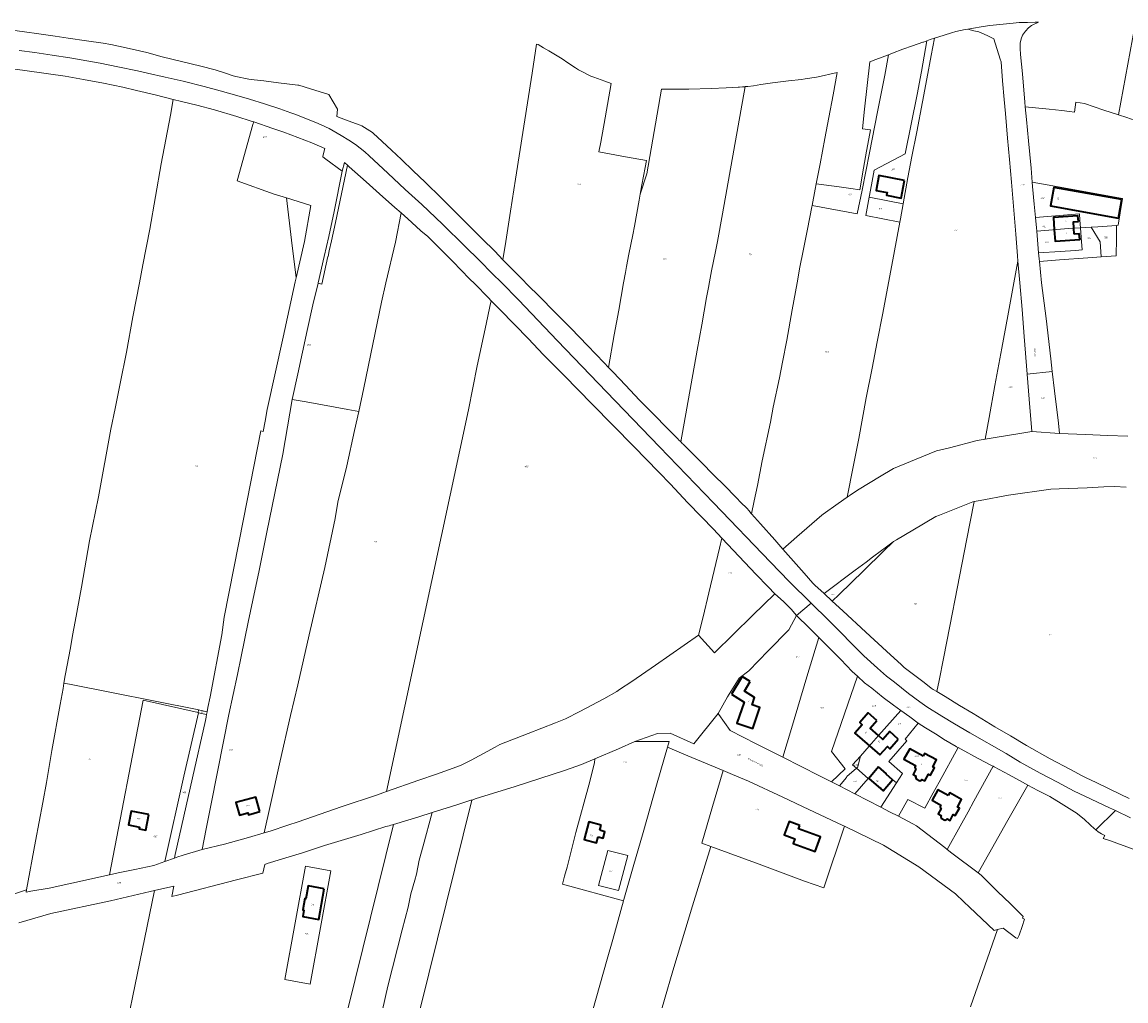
# Model space of a CAD drawing. Header units: metres. Extents: x 125062 to 132125, y 450617 to 454542.
# Tile 15 of 34: x 127190 to 127831, y 451583 to 452151. Entities that reach past the tile are written whole.
import ezdxf
from ezdxf.enums import TextEntityAlignment as Align

# ---------------------------------------------------------------- set-up
doc = ezdxf.new("R2010")
doc.units = ezdxf.units.M
doc.layers.get('Defpoints').update_dxf_attribs({"color": 151})
for name, color, linetype, lineweight in [('B-XX-KG-GRENS_PERCEEL-GV', 150, 'Continuous', 18), ('B-XX-KG-GRENS_PERCEEL-S', 150, 'Continuous', 25), ('B-XX-OG-BEBOUWING-G', 7, 'Continuous', 35), ('B-XX-OG-BEBOUWING_HUISNUMMER-T18', 7, 'Continuous', 18), ('B-XX-OG-BEBOUWING_STRAATNAAM-T18', 7, 'Continuous', 18)]:
    doc.layers.add(name, color=color, linetype=linetype, lineweight=lineweight)
doc.styles.add('NLCS-ISO', font='NLCS-ISO.ttf', dxfattribs={"height": 1.8})
doc.styles.add('NLCS-ISO-M-T18', font='NLCS-ISO.ttf', dxfattribs={"height": 1.8})

# ---------------------------------------------------------------- blocks, each defined once
blk = doc.blocks.new('SKG-PERCEELNUMMER-SO')
at = {"layer": 'Defpoints'}
blk.add_point((0, 0), dxfattribs=at)
at = {"style": 'NLCS-ISO', "oblique": 10, "flags": 1}
blk.add_attdef('GEMEENTECODE', text='', height=1.8, dxfattribs=at).set_placement((-0.5, 2.6), align=Align.MIDDLE_RIGHT)
at = {"style": 'NLCS-ISO', "oblique": 10}
blk.add_attdef('PERCEELNUMMER', text='', height=1.8, dxfattribs=at).set_placement((0, 0), align=Align.MIDDLE_CENTER)
at = {"style": 'NLCS-ISO', "oblique": 10, "flags": 1}
blk.add_attdef('SECTIE', text='', height=1.8, dxfattribs=at).set_placement((0.5, 2.5), align=Align.MIDDLE_LEFT)

msp = doc.modelspace()

# ---------------------------------------------------------------- linework, layer by layer
at = {"layer": 'B-XX-KG-GRENS_PERCEEL-GV'}
for points in [[(127669.029, 451875.46), (127670.788, 451876.705), (127673.737, 451878.74), (127676.022, 451880.19), (127687.682, 451887.259), (127695.854, 451892.124), (127709.034, 451897.502), (127720.896, 451902.366), (127728.364, 451904.207), (127744.5, 451908.465), (127749.051, 451909.195), (127751.323, 451921.743), (127754.779, 451940.252), (127758.765, 451961.966), (127762.225, 451980.713), (127765.765, 452000), (127768.073, 452012.531), (127767.783, 452015.62), (127766.83, 452028.235), (127765.633, 452042.158), (127764.306, 452058.342), (127763.171, 452071.551), (127761.981, 452084.045), (127760.841, 452098.325), (127760.089, 452106.358), (127759.204, 452117.187), (127758.377, 452128.314), (127757.774, 452129.858), (127754.088, 452141.567), (127752.477, 452142.333), (127750.149, 452143.632), (127745.318, 452145.632), (127742.459, 452146.214), (127739.001, 452147.277), (127737.455, 452147.024), (127732.044, 452145.807), (127729.547, 452145.2), (127721.523, 452142.602), (127719.62, 452141.975), (127717.645, 452131.989), (127715.15, 452118.465), (127712.655, 452105.001), (127709.404, 452087.723), (127706.615, 452073.246), (127704.293, 452061.032), (127701.52, 452045.912), (127699.943, 452037.024), (127699.611, 452035.266), (127694.892, 452010.273), (127692.977, 452000), (127689.656, 451982.436), (127686.408, 451965.768), (127683.48, 451950.464), (127680.103, 451933.203), (127675.731, 451909.65), (127672.426, 451893.162)], [(127776.384, 452058.412), (127775.755, 452066.492), (127774.25, 452082.496), (127773.12, 452094.812), (127772.385, 452102.241), (127772.119, 452104.927), (127770.673, 452121.229), (127769.607, 452132.474), (127769.471, 452136.045), (127769.338, 452139.08), (127769.92, 452141.702), (127770.744, 452143.849), (127772.4, 452146), (127774.236, 452147.973), (127776.015, 452149.291), (127780.035, 452151.371), (127778.089, 452151.265), (127773.679, 452151.148), (127771.473, 452151.076), (127768.733, 452151.059), (127765.272, 452150.637), (127761.397, 452150.401), (127757.638, 452149.984), (127751.732, 452149.362), (127747.852, 452148.828), (127741.202, 452147.637), (127739.001, 452147.277), (127742.459, 452146.214), (127745.318, 452145.632), (127750.149, 452143.632), (127752.477, 452142.333), (127754.088, 452141.567), (127757.774, 452129.858), (127758.377, 452128.314), (127759.204, 452117.187), (127760.089, 452106.358), (127760.841, 452098.325), (127761.981, 452084.045), (127763.171, 452071.551), (127764.306, 452058.342), (127765.633, 452042.158), (127766.83, 452028.235), (127767.783, 452015.62), (127768.073, 452012.531), (127769.252, 452000), (127770.498, 451984.446), (127771.788, 451968.715), (127773.487, 451946.995), (127787.995, 451948.406), (127787.109, 451955.909), (127784.455, 451979.159), (127781.825, 452000), (127780.565, 452012.369), (127780.41, 452013.895), (127780.112, 452017.288), (127779.007, 452029.869), (127778.837, 452031.804), (127778.278, 452037.945), (127777.58, 452045.608), (127776.579, 452055.9)], [(127858.261, 452131.941), (127860.859, 452145.38), (127855.492, 452146.633), (127854.182, 452146.746), (127846.023, 452147.719), (127838.697, 452148.577), (127835.958, 452148.942), (127826.532, 452097.457), (127831.21, 452095.922), (127835.562, 452094.396), (127840.983, 452093.528), (127850.942, 452091.874), (127852.672, 452101.322), (127853.28, 452104.736), (127856.557, 452123.126)], [(127719.62, 452141.975), (127717.125, 452141.153), (127715.272, 452140.497), (127712.035, 452122.617), (127709.539, 452109.272), (127706.109, 452092.172), (127702.679, 452074.953), (127684.748, 452065.404), (127683.182, 452056.884), (127681.847, 452049.675), (127692.511, 452047.643), (127701.52, 452045.912), (127704.293, 452061.032), (127706.615, 452073.246), (127709.404, 452087.723), (127712.655, 452105.001), (127715.15, 452118.465), (127717.645, 452131.989)], [(127488.798, 452138.63), (127486.146, 452121.779), (127476.559, 452060.067), (127473.671, 452041.66), (127470.838, 452024.028), (127469.192, 452013.383), (127470.597, 452011.936), (127475.376, 452007.183), (127481.687, 452000.686), (127482.405, 452000), (127491.52, 451990.915), (127498.253, 451984.14), (127508.728, 451973.377), (127518.207, 451963.522), (127527.921, 451953.485), (127530.444, 451950.849), (127533.839, 451969.693), (127536.455, 451984.11), (127539.201, 452000), (127540.291, 452005.961), (127540.888, 452009.45), (127542.312, 452016.694), (127544.574, 452027.915), (127545.545, 452032.843), (127548.227, 452048.048), (127548.851, 452051.522), (127549.794, 452056.778), (127551.711, 452066.927), (127552.478, 452071.08), (127540.306, 452073.168), (127524.936, 452076.012), (127525.98, 452081.731), (127528.472, 452095.85), (127532.128, 452115.683), (127528.371, 452117.099), (127521.991, 452119.39), (127520.321, 452120.037), (127514.713, 452122.808), (127512.983, 452123.574), (127511.37, 452124.816), (127506.952, 452127.652), (127503.607, 452129.958), (127499.727, 452132.261), (127495.847, 452134.683), (127492.862, 452136.454), (127489.58, 452138.284)], [(127699.611, 452035.266), (127679.869, 452038.995), (127681.847, 452049.675), (127683.182, 452056.884), (127684.748, 452065.404), (127702.679, 452074.953), (127706.109, 452092.172), (127709.539, 452109.272), (127712.035, 452122.617), (127715.272, 452140.497), (127713.203, 452139.765), (127712.811, 452139.644), (127706.937, 452137.621), (127701.366, 452135.625), (127695.318, 452133.252), (127693.066, 452132.391), (127690.795, 452120.551), (127686.611, 452099.281), (127681.903, 452075.39), (127677.601, 452053.822), (127674.869, 452039.94), (127648.686, 452044.886), (127648.54, 452044.1), (127646.042, 452031.112), (127643.542, 452018.6), (127641.564, 452009.007), (127639.983, 452000), (127637.081, 451984.189), (127633.998, 451966.686), (127631.467, 451953.814), (127629.713, 451944.798), (127626.101, 451927.719), (127624.411, 451919), (127619.699, 451896.524), (127616.907, 451882.288), (127615.097, 451873.451), (127613.445, 451865.779), (127618.685, 451860.004), (127626.922, 451850.645), (127631.656, 451845.321), (127639.747, 451852.518), (127648.497, 451859.992), (127654.353, 451865.073), (127655.018, 451865.717), (127663.804, 451871.762), (127669.029, 451875.46), (127672.426, 451893.162), (127675.731, 451909.65), (127680.103, 451933.203), (127683.48, 451950.464), (127686.408, 451965.768), (127689.656, 451982.436), (127692.977, 452000), (127694.892, 452010.273)], [(127693.066, 452132.391), (127685.693, 452129.575), (127682.095, 452128.221), (127679.104, 452100.734), (127677.848, 452089.359), (127682.554, 452088.726), (127681.604, 452083.593), (127680.301, 452076.457), (127678.478, 452066.599), (127676.314, 452054.007), (127671.061, 452054.731), (127664.319, 452055.604), (127651.078, 452057.413), (127650.455, 452054.407), (127648.686, 452044.886), (127674.869, 452039.94), (127677.601, 452053.822), (127681.903, 452075.39), (127686.611, 452099.281), (127690.795, 452120.551)], [(127572.869, 451907.168), (127573.301, 451906.736), (127573.73, 451906.306), (127583.636, 451896.4), (127592.241, 451887.69), (127597.279, 451882.788), (127604.877, 451874.937), (127607.181, 451872.657), (127610.919, 451868.837), (127611.987, 451867.702), (127613.194, 451866.056), (127613.445, 451865.779), (127615.097, 451873.451), (127616.907, 451882.288), (127619.699, 451896.524), (127624.411, 451919), (127626.101, 451927.719), (127629.713, 451944.798), (127631.467, 451953.814), (127633.998, 451966.686), (127637.081, 451984.189), (127639.983, 452000), (127641.564, 452009.007), (127643.542, 452018.6), (127646.042, 452031.112), (127648.54, 452044.1), (127648.686, 452044.886), (127650.455, 452054.407), (127651.078, 452057.413), (127651.27, 452058.339), (127653.302, 452069.004), (127656.089, 452083.779), (127658.352, 452096.052), (127660.909, 452109.159), (127663.202, 452122.024), (127658.887, 452121.173), (127655.677, 452120.384), (127651.217, 452119.411), (127644.615, 452118.367), (127642.474, 452118.059), (127634.859, 452117.19), (127625.638, 452116.015), (127618.976, 452115.031), (127614.574, 452114.415), (127611.386, 452114.027), (127611.005, 452113.981), (127610.868, 452113.967), (127610.35, 452113.916), (127609.871, 452113.868), (127596.568, 452040.014), (127593.733, 452023.947), (127592.586, 452018.122), (127590.321, 452006.889), (127589.082, 452000.589), (127588.523, 451997.322), (127587.437, 451991.381), (127584.714, 451975.615), (127582.029, 451960.817), (127572.439, 451907.598)], [(127609.871, 452113.868), (127609.315, 452113.813), (127608.281, 452113.71), (127606.602, 452113.543), (127605.706, 452113.505), (127598.747, 452113.208), (127590.118, 452112.81), (127577.144, 452112.332), (127570.12, 452112.358), (127564.584, 452112.45), (127561.259, 452112.434), (127552.805, 452063.221), (127548.851, 452051.522), (127548.227, 452048.048), (127545.545, 452032.843), (127544.574, 452027.915), (127542.312, 452016.694), (127540.888, 452009.45), (127540.291, 452005.961), (127539.201, 452000), (127536.455, 451984.11), (127533.839, 451969.693), (127530.444, 451950.849), (127533.128, 451948.045), (127540.442, 451940.487), (127548.573, 451931.904), (127552.436, 451927.973), (127569.002, 451911.074), (127570.873, 451909.165), (127571.148, 451908.889), (127572.009, 451908.028), (127572.439, 451907.598), (127582.029, 451960.817), (127584.714, 451975.615), (127587.437, 451991.381), (127588.523, 451997.322), (127589.082, 452000.589), (127590.321, 452006.889), (127592.586, 452018.122), (127593.733, 452023.947), (127596.568, 452040.014)], [(127292.643, 451751.931), (127297.551, 451750.952), (127298.002, 451753.316), (127299.365, 451759.493), (127306.095, 451795.606), (127307.471, 451805.761), (127318.742, 451862.72), (127328.785, 451913.926), (127330.006, 451913.724), (127331.237, 451919.578), (127332.391, 451926.484), (127341.651, 451968.348), (127348.595, 452000.553), (127349.146, 452002.941), (127346.533, 452024.64), (127343.589, 452049.307), (127336.407, 452051.517), (127314.902, 452059.168), (127324.171, 452091.88), (127324.587, 452093.35), (127323.16, 452093.831), (127314.733, 452096.511), (127301.916, 452100.433), (127291.564, 452103.131), (127282.606, 452105.291), (127277.816, 452106.437), (127276.227, 452097.375), (127270.976, 452069.071), (127264.282, 452031.078), (127260.33, 452010.438), (127258.353, 451999.955), (127254.495, 451980.181), (127250.678, 451959.65), (127247.032, 451941.598), (127244.121, 451927.03), (127241.758, 451914.921), (127234.426, 451875.788), (127229.215, 451850.238), (127224.745, 451823.245), (127220.896, 451803.264), (127219.513, 451795.118), (127218.218, 451788.049), (127215.151, 451771.879), (127214.442, 451767.537), (127217.652, 451766.896), (127291.685, 451752.123)], [(127297.551, 451750.952), (127297.233, 451749.283), (127296.934, 451747.712), (127296.558, 451745.74), (127288.99, 451712.498), (127279.047, 451668.029), (127278.589, 451665.98), (127280.643, 451666.722), (127283.034, 451667.524), (127283.657, 451667.682), (127294.746, 451670.908), (127296.935, 451682.916), (127299.492, 451695.578), (127303.849, 451717.04), (127310.134, 451749.332), (127315.096, 451772.628), (127317.353, 451783.01), (127321.404, 451802.893), (127325.362, 451822.05), (127327.6, 451831.957), (127332.212, 451855.224), (127341.475, 451900.507), (127344.295, 451916.399), (127346.817, 451932.163), (127350.147, 451947.21), (127355.639, 451972.213), (127358.971, 451987.11), (127362.013, 451999.719), (127362.092, 452000.048), (127365.542, 452015.343), (127368.154, 452026.87), (127371.221, 452041.418), (127375.923, 452064.777), (127366.463, 452071.843), (127364.726, 452073.184), (127364.8, 452073.474), (127365.947, 452077.974), (127358.377, 452081.321), (127342.006, 452087.502), (127335.674, 452089.612), (127324.587, 452093.35), (127324.171, 452091.88), (127314.902, 452059.168), (127336.407, 452051.517), (127343.589, 452049.307), (127357.761, 452044.946), (127353.993, 452023.958), (127349.146, 452002.941), (127348.595, 452000.553), (127341.651, 451968.348), (127332.391, 451926.484), (127331.237, 451919.578), (127330.006, 451913.724), (127328.785, 451913.926), (127318.742, 451862.72), (127307.471, 451805.761), (127306.095, 451795.606), (127299.365, 451759.493), (127298.002, 451753.316)], [(127372.007, 452034.9), (127369.743, 452024.43), (127368.472, 452018.547), (127367.739, 452015.153), (127367.569, 452015.156), (127364.198, 451999.209), (127362.013, 451999.719), (127358.971, 451987.11), (127355.639, 451972.213), (127350.147, 451947.21), (127346.817, 451932.163), (127354.957, 451930.879), (127379.134, 451926.322), (127385.547, 451925.269), (127388.467, 451938.91), (127393.63, 451964.335), (127398.779, 451988.734), (127401.206, 452000.003), (127406.861, 452023.578), (127410.253, 452040.649), (127406.506, 452043.735), (127397.504, 452051.621), (127389.793, 452058.52), (127380.049, 452067.239), (127379.04, 452068.202)], [(127825.377, 452033.335), (127826.328, 452033.518), (127828.815, 452048.828), (127808.44, 452052.6), (127786.278, 452056.601), (127776.384, 452058.412), (127776.579, 452055.9), (127777.58, 452045.608), (127778.278, 452037.945), (127794.575, 452039.2), (127803.738, 452040.018), (127804.031, 452036.307), (127804.353, 452031.837), (127810.647, 452032.222), (127814.369, 452032.449)], [(127701.52, 452045.912), (127692.511, 452047.643), (127681.847, 452049.675), (127679.869, 452038.995), (127699.611, 452035.266), (127699.943, 452037.024)], [(127462.464, 451989.577), (127460.811, 451991.262), (127452.943, 451999.288), (127449.871, 452002.243), (127440.239, 452012.261), (127433.872, 452018.472), (127425.599, 452026.776), (127421.655, 452030.164), (127418.878, 452032.744), (127414.12, 452037.162), (127410.253, 452040.649), (127406.861, 452023.578), (127401.206, 452000.003), (127398.779, 451988.734), (127393.63, 451964.335), (127388.467, 451938.91), (127385.547, 451925.269), (127383.047, 451914.133), (127378.578, 451893.72), (127373.467, 451872.599), (127371.874, 451863.1), (127365.847, 451834.589), (127356.837, 451795.637), (127350.215, 451766.594), (127345.993, 451748.71), (127339.964, 451722.45), (127334.402, 451697.021), (127330.688, 451680.518), (127334.053, 451681.482), (127344.337, 451684.967), (127350.316, 451686.993), (127375.393, 451695.706), (127396.364, 451702.746), (127399.513, 451703.856), (127401.725, 451704.636), (127449.157, 451926.229), (127454.326, 451951.684), (127459.429, 451975.869), (127461.656, 451986.207)], [(127779.007, 452029.869), (127797.469, 452031.417), (127804.353, 452031.837), (127804.031, 452036.307), (127803.738, 452040.018), (127794.575, 452039.2), (127778.278, 452037.945), (127778.837, 452031.804)], [(127779.007, 452029.869), (127780.112, 452017.288), (127792.651, 452018.239), (127801.472, 452018.822), (127805.363, 452019.034), (127804.761, 452026.19), (127804.353, 452031.837), (127797.469, 452031.417)], [(127816.367, 452015.045), (127815.756, 452023.715), (127810.647, 452032.222), (127804.353, 452031.837), (127804.761, 452026.19), (127805.363, 452019.034), (127801.472, 452018.822), (127792.651, 452018.239), (127780.112, 452017.288), (127780.41, 452013.895), (127780.565, 452012.369), (127792.139, 452013.296), (127808.562, 452014.446)], [(127816.367, 452015.045), (127825.104, 452015.715), (127825.234, 452025.775), (127825.377, 452033.335), (127814.369, 452032.449), (127810.647, 452032.222), (127815.756, 452023.715)], [(127776.123, 451913.601), (127774.587, 451932.49), (127773.487, 451946.995), (127771.788, 451968.715), (127770.498, 451984.446), (127769.252, 452000), (127768.073, 452012.531), (127765.765, 452000), (127762.225, 451980.713), (127758.765, 451961.966), (127754.779, 451940.252), (127751.323, 451921.743), (127749.051, 451909.195), (127755.956, 451910.301), (127768.128, 451912.304)], [(127582.773, 451795.401), (127585.352, 451806.062), (127588.62, 451819.933), (127594.927, 451845.921), (127596.312, 451851.69), (127591.378, 451856.838), (127584.471, 451864.065), (127576.277, 451872.378), (127566.506, 451882.975), (127559.676, 451890.078), (127545.283, 451904.851), (127521.003, 451929.569), (127504.714, 451946.222), (127492.601, 451958.318), (127483.973, 451967.477), (127467.657, 451984.28), (127462.464, 451989.577), (127461.656, 451986.207), (127459.429, 451975.869), (127454.326, 451951.684), (127449.157, 451926.229), (127401.725, 451704.636), (127420.469, 451711.247), (127430.655, 451714.714), (127440.267, 451718.099), (127445.023, 451719.854), (127450.789, 451722.871), (127464.704, 451730.382), (127467.412, 451731.913), (127483.815, 451738.327), (127499.647, 451744.434), (127505.495, 451746.751), (127513.897, 451751.098), (127527.789, 451758.434), (127535.242, 451762.671), (127536.953, 451763.841), (127544.076, 451768.524), (127557.794, 451778.034)], [(127773.487, 451946.995), (127774.587, 451932.49), (127776.123, 451913.601), (127792.288, 451912.384), (127791.613, 451918.406), (127789.304, 451937.307), (127787.995, 451948.406)], [(127294.746, 451670.908), (127307.611, 451674.055), (127321.518, 451677.864), (127330.688, 451680.518), (127334.402, 451697.021), (127339.964, 451722.45), (127345.993, 451748.71), (127350.215, 451766.594), (127356.837, 451795.637), (127365.847, 451834.589), (127371.874, 451863.1), (127373.467, 451872.599), (127378.578, 451893.72), (127383.047, 451914.133), (127385.547, 451925.269), (127379.134, 451926.322), (127354.957, 451930.879), (127346.817, 451932.163), (127344.295, 451916.399), (127341.475, 451900.507), (127332.212, 451855.224), (127327.6, 451831.957), (127325.362, 451822.05), (127321.404, 451802.893), (127317.353, 451783.01), (127315.096, 451772.628), (127310.134, 451749.332), (127303.849, 451717.04), (127299.492, 451695.578), (127296.935, 451682.916)], [(127660.367, 451815.182), (127666.535, 451809.533), (127679.839, 451797.057), (127691.857, 451786.03), (127700.477, 451778.213), (127702.118, 451776.698), (127713.638, 451767.941), (127717.749, 451764.601), (127718.926, 451763.808), (127720.948, 451762.615), (127722.285, 451769.109), (127724.814, 451781.802), (127728.513, 451800.605), (127732.994, 451823.501), (127738.252, 451850.252), (127742.773, 451872.94), (127741.953, 451872.804), (127722.606, 451865.087), (127720.452, 451864.348), (127707.112, 451856.414), (127697.558, 451850.799), (127695.829, 451849.704), (127690.113, 451844.116), (127678.49, 451832.752), (127664.329, 451819.023)], [(127627.079, 451819.315), (127623.157, 451823.498), (127615.923, 451830.847), (127602.943, 451844.485), (127596.312, 451851.69), (127594.927, 451845.921), (127588.62, 451819.933), (127585.352, 451806.062), (127582.773, 451795.401), (127592.09, 451785.049), (127614.144, 451806.886)], [(127660.367, 451815.182), (127664.329, 451819.023), (127678.49, 451832.752), (127690.113, 451844.116), (127695.829, 451849.704), (127695.634, 451849.581), (127691.019, 451846.029), (127689.004, 451844.587), (127683.729, 451840.684), (127679.937, 451837.683), (127673.589, 451833.183), (127655.676, 451819.477)], [(127824.62, 451693.514), (127821.182, 451695.133), (127806.956, 451701.802), (127800.796, 451704.884), (127791.014, 451709.926), (127780.953, 451715.24), (127769.33, 451721.688), (127761.174, 451726.648), (127740.161, 451738.718), (127731.228, 451743.869), (127723.952, 451748.29), (127715.164, 451753.844), (127711.206, 451756.725), (127704.551, 451761.577), (127696.377, 451768.113), (127691.912, 451771.589), (127686.584, 451776.281), (127678.753, 451783.396), (127658.092, 451804.097), (127648.005, 451814.038), (127639.672, 451806.723), (127646.852, 451799.699), (127652.565, 451794.11), (127659.09, 451787.479), (127665.311, 451781.22), (127671.989, 451774.365), (127674.896, 451771.596), (127679.014, 451767.765), (127683.351, 451764.512), (127689.961, 451759.207), (127695.912, 451754.696), (127700.072, 451751.691), (127705.315, 451747.923), (127710.156, 451744.275), (127714.412, 451741.571), (127721.158, 451737.469), (127724.836, 451735.059), (127732.31, 451730.69), (127732.446, 451730.617), (127733.341, 451730.139), (127735.153, 451729.171), (127745.064, 451723.829), (127752.733, 451719.767), (127753.626, 451719.294), (127754.269, 451718.954), (127762.998, 451714.224), (127770.77, 451710.084), (127773.815, 451708.292), (127779.551, 451705.179), (127786.566, 451701.631), (127793.088, 451697.552), (127800.942, 451692.787), (127801.974, 451692.173), (127806.464, 451688.621), (127810.13, 451684.96), (127812.402, 451683.109), (127813.311, 451682.269)], [(127594.088, 451749.899), (127594.478, 451749.358), (127601.149, 451740.097), (127616.212, 451732.361), (127631.752, 451724.456), (127636.689, 451741.147), (127645.6, 451771.092), (127652.565, 451794.11), (127646.852, 451799.699), (127639.672, 451806.723), (127635.114, 451798.542), (127623.128, 451786.224), (127611.858, 451774.69), (127606.307, 451770.349), (127599.505, 451759.516)], [(127652.565, 451794.11), (127645.6, 451771.092), (127636.689, 451741.147), (127631.752, 451724.456), (127652.875, 451713.711), (127659.99, 451710.189), (127667.78, 451717.706), (127659.84, 451727.799), (127674.896, 451771.596), (127671.989, 451774.365), (127665.311, 451781.22), (127659.09, 451787.479)], [(127674.896, 451771.596), (127659.84, 451727.799), (127667.78, 451717.706), (127659.99, 451710.189), (127664.457, 451707.884), (127668.52, 451712.796), (127668.847, 451713.229), (127674.323, 451718.112), (127672.154, 451720.007), (127676.749, 451725.178), (127681.831, 451730.898), (127687.186, 451737.087), (127700.072, 451751.691), (127695.912, 451754.696), (127689.961, 451759.207), (127683.351, 451764.512), (127679.014, 451767.765)], [(127260.515, 451757.578), (127292.326, 451750.392), (127292.643, 451751.931), (127291.685, 451752.123), (127217.652, 451766.896), (127214.442, 451767.537), (127213.935, 451764.436), (127212.289, 451755.211), (127207.517, 451728.44), (127204.276, 451709.892), (127202.233, 451698.261), (127198.038, 451675.749), (127192.783, 451647.422), (127192.523, 451646.118), (127195.316, 451646.725), (127205.796, 451648.494), (127217.244, 451650.949), (127240.829, 451656.2)], [(127260.515, 451757.578), (127240.829, 451656.2), (127245.997, 451657.351), (127255.626, 451659.286), (127266.699, 451661.687), (127273.014, 451663.967), (127284.073, 451713.423), (127292.481, 451750.357), (127292.326, 451750.392)], [(127292.481, 451750.357), (127284.073, 451713.423), (127273.014, 451663.967), (127278.589, 451665.98), (127279.047, 451668.029), (127288.99, 451712.498), (127296.558, 451745.74), (127296.934, 451747.712), (127297.233, 451749.283)], [(127297.233, 451749.283), (127297.551, 451750.952), (127292.643, 451751.931), (127292.326, 451750.392), (127292.481, 451750.357)], [(127771.971, 451630.446), (127770.764, 451631.033), (127771.054, 451631.936), (127770.143, 451632.902), (127763.493, 451639.531), (127756.366, 451646.331), (127746.731, 451655.979), (127745.04, 451657.36), (127729.785, 451668.871), (127727.12, 451670.932), (127725.743, 451671.996), (127709.28, 451684.726), (127707.147, 451685.841), (127698.742, 451690.236), (127693.564, 451692.868), (127688.483, 451695.45), (127673.419, 451703.26), (127664.457, 451707.884), (127659.99, 451710.189), (127652.875, 451713.711), (127631.752, 451724.456), (127616.212, 451732.361), (127601.149, 451740.097), (127594.478, 451749.358), (127594.088, 451749.899), (127579.98, 451732.283), (127566.251, 451738.427), (127559.017, 451738.241), (127545.844, 451733.721), (127565.746, 451733.595), (127564.732, 451730.431), (127574.204, 451726.335), (127596.964, 451716.735), (127602.363, 451714.544), (127611.709, 451710.547), (127631.665, 451701.24), (127646.796, 451694.105), (127666.174, 451685.067), (127667.532, 451684.382), (127690.082, 451673.428), (127710.675, 451660.801), (127731.778, 451645.153), (127736.73, 451640.556), (127739.966, 451637.366), (127754.219, 451623.917), (127756.295, 451624.466), (127759.553, 451625.328), (127766.884, 451619.585), (127767.899, 451619.228), (127768.792, 451621.086), (127770.482, 451626.275)], [(127697.573, 451709.561), (127701.136, 451715.079), (127693.108, 451721.969), (127703.547, 451733.994), (127702.561, 451734.984), (127710.156, 451744.275), (127705.315, 451747.923), (127700.072, 451751.691), (127687.186, 451737.087), (127681.831, 451730.898), (127676.749, 451725.178), (127674.936, 451718.347), (127674.688, 451718.319), (127674.431, 451718.209), (127674.323, 451718.112), (127681.118, 451712.178), (127687.117, 451718.949), (127691.839, 451714.825), (127691.717, 451714.548)], [(127710.156, 451744.275), (127702.561, 451734.984), (127703.547, 451733.994), (127693.108, 451721.969), (127701.136, 451715.079), (127697.573, 451709.561), (127688.483, 451695.45), (127693.564, 451692.868), (127698.742, 451690.236), (127704.26, 451699.93), (127713.998, 451694.89), (127718.956, 451703.924), (127722.289, 451709.998), (127733.341, 451730.139), (127732.446, 451730.617), (127732.31, 451730.69), (127724.836, 451735.059), (127721.158, 451737.469), (127714.412, 451741.571)], [(127505.035, 451655.356), (127503.798, 451650.718), (127539.188, 451641.142), (127539.408, 451641.939), (127544.819, 451660.787), (127550.592, 451680.865), (127558.743, 451709.55), (127564.732, 451730.431), (127565.746, 451733.595), (127545.844, 451733.721), (127536.293, 451729.361), (127522.584, 451723.503), (127522.435, 451721.175), (127518.981, 451708.303), (127511.566, 451680.877), (127506.469, 451660.731)], [(127674.431, 451718.209), (127674.688, 451718.319), (127674.936, 451718.347), (127676.749, 451725.178), (127672.154, 451720.007), (127674.323, 451718.112)], [(127698.742, 451690.236), (127707.147, 451685.841), (127709.28, 451684.726), (127725.743, 451671.996), (127727.12, 451670.932), (127734.571, 451684.547), (127739.12, 451692.859), (127742.453, 451698.933), (127753.626, 451719.294), (127752.733, 451719.767), (127745.064, 451723.829), (127735.153, 451729.171), (127733.341, 451730.139), (127722.289, 451709.998), (127718.956, 451703.924), (127713.998, 451694.89), (127704.26, 451699.93)], [(127674.323, 451718.112), (127668.847, 451713.229), (127668.52, 451712.796), (127664.457, 451707.884), (127673.419, 451703.26), (127681.118, 451712.178)], [(127688.483, 451695.45), (127697.573, 451709.561), (127691.717, 451714.548), (127691.839, 451714.825), (127687.117, 451718.949), (127681.118, 451712.178), (127673.419, 451703.26)], [(127753.626, 451719.294), (127742.453, 451698.933), (127739.12, 451692.859), (127734.571, 451684.547), (127727.12, 451670.932), (127729.785, 451668.871), (127745.04, 451657.36), (127751.094, 451668.086), (127762.321, 451687.875), (127773.815, 451708.292), (127770.77, 451710.084), (127762.998, 451714.224), (127754.269, 451718.954)], [(127596.964, 451716.735), (127590.774, 451695.927), (127584.564, 451674.668), (127589.836, 451672.726), (127617.98, 451662.336), (127644.215, 451652.624), (127655.412, 451648.572), (127667.532, 451684.382), (127666.174, 451685.067), (127646.796, 451694.105), (127631.665, 451701.24), (127611.709, 451710.547), (127602.363, 451714.544)], [(127524.758, 451650.099), (127530.18, 451670.44), (127541.729, 451667.362), (127536.31, 451647.021)], [(127536.31, 451647.021), (127541.729, 451667.362), (127530.18, 451670.44), (127524.758, 451650.099)], [(127342.723, 451595.352), (127354.665, 451661.196), (127369.369, 451658.512), (127357.444, 451592.728)], [(127357.444, 451592.728), (127369.369, 451658.512), (127354.665, 451661.196), (127342.723, 451595.352)]]:
    msp.add_lwpolyline(points, close=True, dxfattribs=at)
for points in [[(127832.706, 451700.597), (127827.482, 451703.061), (127813.43, 451709.777), (127807.703, 451712.549), (127805.341, 451713.659), (127798.619, 451717.398), (127786.76, 451723.662), (127773.14, 451731.323), (127763.83, 451736.95), (127754.693, 451742.217), (127742.083, 451749.862), (127734.247, 451754.631), (127725.88, 451759.707), (127720.948, 451762.615), (127718.926, 451763.808), (127717.749, 451764.601), (127713.638, 451767.941), (127702.118, 451776.698), (127700.477, 451778.213), (127691.857, 451786.03), (127679.839, 451797.057), (127666.535, 451809.533), (127660.367, 451815.182), (127655.676, 451819.477), (127650.237, 451824.498), (127649.124, 451825.587), (127643.984, 451831.443), (127631.656, 451845.321), (127626.922, 451850.645), (127618.685, 451860.004), (127613.445, 451865.779), (127613.194, 451866.056), (127611.987, 451867.702), (127610.919, 451868.837), (127607.181, 451872.657), (127604.877, 451874.937), (127597.279, 451882.788), (127592.241, 451887.69), (127583.636, 451896.4), (127573.73, 451906.306), (127573.301, 451906.736), (127572.869, 451907.168), (127572.439, 451907.598), (127572.009, 451908.028), (127571.148, 451908.889), (127570.873, 451909.165), (127569.002, 451911.074), (127552.436, 451927.973), (127548.573, 451931.904), (127540.442, 451940.487), (127533.128, 451948.045), (127530.444, 451950.849), (127527.921, 451953.485), (127518.207, 451963.522), (127508.728, 451973.377), (127498.253, 451984.14), (127491.52, 451990.915), (127482.405, 452000), (127481.687, 452000.686), (127475.376, 452007.183), (127470.597, 452011.936), (127469.192, 452013.383), (127464.463, 452018.252), (127457.146, 452025.414), (127448.12, 452034.558), (127438.385, 452044.246), (127430.304, 452052.428), (127427.45, 452055.173), (127424.048, 452058.447), (127417.142, 452065.068), (127410.295, 452071.57), (127404.511, 452077.048), (127399.199, 452082.105), (127394.003, 452086.863), (127393.47, 452087.225), (127387.252, 452091.099), (127386.422, 452091.465), (127379.471, 452094.076), (127372.758, 452096.618), (127373.182, 452100.84), (127368.194, 452109.376), (127357.525, 452112.642), (127350.725, 452114.693), (127350.478, 452114.745), (127350.131, 452114.818), (127339.062, 452116.119), (127330.493, 452117.156), (127324.899, 452117.747), (127321.746, 452118.255), (127314.136, 452119.819), (127312.591, 452120.192), (127308.786, 452121.449), (127302.198, 452123.63), (127293.818, 452125.679), (127271.412, 452131.261), (127262.499, 452133.613), (127254.118, 452135.601), (127246.033, 452137.349), (127241.634, 452138.346), (127237.292, 452139.044), (127227.654, 452140.449), (127217.005, 452141.984), (127209.39, 452143.131), (127201.18, 452144.284), (127190.234, 452145.881), (127182.914, 452146.787)], [(127177.858, 452125.01), (127190.347, 452123.367), (127205.459, 452121.399), (127215.248, 452119.906), (127225.757, 452117.931), (127237.416, 452115.796), (127248.573, 452113.515), (127256.483, 452111.664), (127267.412, 452109.036), (127277.816, 452106.437), (127282.606, 452105.291), (127291.564, 452103.131), (127301.916, 452100.433), (127314.733, 452096.511), (127323.16, 452093.831), (127324.587, 452093.35), (127335.674, 452089.612), (127342.006, 452087.502), (127358.377, 452081.321), (127365.947, 452077.974), (127364.8, 452073.474), (127364.726, 452073.184), (127366.463, 452071.843), (127375.923, 452064.777), (127377.298, 452069.865), (127379.04, 452068.202), (127380.049, 452067.239), (127389.793, 452058.52), (127397.504, 452051.621), (127406.506, 452043.735), (127410.253, 452040.649), (127414.12, 452037.162), (127418.878, 452032.744), (127421.655, 452030.164), (127425.599, 452026.776), (127433.872, 452018.472), (127440.239, 452012.261), (127449.871, 452002.243), (127452.943, 451999.288), (127460.811, 451991.262), (127462.464, 451989.577), (127467.657, 451984.28), (127483.973, 451967.477), (127492.601, 451958.318), (127504.714, 451946.222), (127521.003, 451929.569), (127545.283, 451904.851), (127559.676, 451890.078), (127566.506, 451882.975), (127576.277, 451872.378), (127584.471, 451864.065), (127591.378, 451856.838), (127596.312, 451851.69), (127602.943, 451844.485), (127615.923, 451830.847), (127623.157, 451823.498), (127627.079, 451819.315), (127631.954, 451814.892), (127636.53, 451810.415), (127639.672, 451806.723), (127648.005, 451814.038), (127635.286, 451826.574), (127624.484, 451837.683), (127591.341, 451872.298), (127560.098, 451904.659), (127529.308, 451936.726), (127500.921, 451966.293), (127478.226, 451990.097), (127468.438, 452000.163), (127463.185, 452005.216), (127455.58, 452012.969), (127447.03, 452021.229), (127434.121, 452033.96), (127422.149, 452045.356), (127412.554, 452054.178), (127402.464, 452063.58), (127391.507, 452073.79), (127389.102, 452076.015), (127383.59, 452080.219), (127379.863, 452082.856), (127375.313, 452085.601), (127368.472, 452089.492), (127363.766, 452091.688), (127360.552, 452092.994), (127356.118, 452094.862), (127349.116, 452097.604), (127346.126, 452098.733), (127339.794, 452100.895), (127330.819, 452103.931), (127322.091, 452106.589), (127317.477, 452107.883), (127305.13, 452111.426), (127295.901, 452114.039), (127283.725, 452117.079), (127273.144, 452119.455), (127262.985, 452121.651), (127257.246, 452123.031), (127245.814, 452125.39), (127235.404, 452127.463), (127227.715, 452128.886), (127217.977, 452130.528), (127207.638, 452132.126), (127197.498, 452133.646), (127188.531, 452134.831)], [(127188.531, 452134.831), (127197.498, 452133.646), (127207.638, 452132.126), (127217.977, 452130.528), (127227.715, 452128.886), (127235.404, 452127.463), (127245.814, 452125.39), (127257.246, 452123.031), (127262.985, 452121.651), (127273.144, 452119.455), (127283.725, 452117.079), (127295.901, 452114.039), (127305.13, 452111.426), (127317.477, 452107.883), (127322.091, 452106.589), (127330.819, 452103.931), (127339.794, 452100.895), (127346.126, 452098.733), (127349.116, 452097.604), (127356.118, 452094.862), (127360.552, 452092.994), (127363.766, 452091.688), (127368.472, 452089.492), (127375.313, 452085.601), (127379.863, 452082.856), (127383.59, 452080.219), (127389.102, 452076.015), (127391.507, 452073.79), (127402.464, 452063.58), (127412.554, 452054.178), (127422.149, 452045.356), (127434.121, 452033.96), (127447.03, 452021.229), (127455.58, 452012.969), (127463.185, 452005.216), (127468.438, 452000.163), (127478.226, 451990.097), (127500.921, 451966.293), (127529.308, 451936.726), (127560.098, 451904.659), (127591.341, 451872.298), (127624.484, 451837.683), (127635.286, 451826.574), (127648.005, 451814.038), (127658.092, 451804.097), (127678.753, 451783.396), (127686.584, 451776.281), (127691.912, 451771.589), (127696.377, 451768.113), (127704.551, 451761.577), (127711.206, 451756.725), (127715.164, 451753.844), (127723.952, 451748.29), (127731.228, 451743.869), (127740.161, 451738.718), (127761.174, 451726.648), (127769.33, 451721.688), (127780.953, 451715.24), (127791.014, 451709.926), (127800.796, 451704.884), (127806.956, 451701.802), (127821.182, 451695.133), (127824.62, 451693.514), (127833.372, 451689.393)], [(127178.584, 451642.884), (127192.783, 451647.422), (127198.038, 451675.749), (127202.233, 451698.261), (127204.276, 451709.892), (127207.517, 451728.44), (127212.289, 451755.211), (127213.935, 451764.436), (127214.442, 451767.537), (127215.151, 451771.879), (127218.218, 451788.049), (127219.513, 451795.118), (127220.896, 451803.264), (127224.745, 451823.245), (127229.215, 451850.238), (127234.426, 451875.788), (127241.758, 451914.921), (127244.121, 451927.03), (127247.032, 451941.598), (127250.678, 451959.65), (127254.495, 451980.181), (127258.353, 451999.955), (127260.33, 452010.438), (127264.282, 452031.078), (127270.976, 452069.071), (127276.227, 452097.375), (127277.816, 452106.437), (127267.412, 452109.036), (127256.483, 452111.664), (127248.573, 452113.515), (127237.416, 452115.796), (127225.757, 452117.931), (127215.248, 452119.906), (127205.459, 452121.399), (127190.347, 452123.367), (127177.858, 452125.01)], [(127831.21, 452095.922), (127826.532, 452097.457), (127817.975, 452100.264), (127806.767, 452104.02), (127801.703, 452104.77), (127800.897, 452099.052), (127798.038, 452099.455), (127793.572, 452099.969), (127786.187, 452100.768), (127772.385, 452102.241), (127773.12, 452094.812), (127774.25, 452082.496), (127775.755, 452066.492), (127776.384, 452058.412), (127786.278, 452056.601), (127808.44, 452052.6), (127828.815, 452048.828), (127826.328, 452033.518), (127825.377, 452033.335), (127825.234, 452025.775), (127825.104, 452015.715), (127816.367, 452015.045), (127808.562, 452014.446), (127792.139, 452013.296), (127780.565, 452012.369), (127781.825, 452000), (127784.455, 451979.159), (127787.109, 451955.909), (127787.995, 451948.406), (127789.304, 451937.307), (127791.613, 451918.406), (127792.288, 451912.384), (127807.216, 451911.843), (127820.001, 451911.336), (127831.895, 451910.903)], [(127831.895, 451910.903), (127820.001, 451911.336), (127807.216, 451911.843), (127792.288, 451912.384), (127776.123, 451913.601), (127768.128, 451912.304), (127755.956, 451910.301), (127749.051, 451909.195), (127744.5, 451908.465), (127728.364, 451904.207), (127720.896, 451902.366), (127709.034, 451897.502), (127695.854, 451892.124), (127687.682, 451887.259), (127676.022, 451880.19), (127673.737, 451878.74), (127670.788, 451876.705), (127669.029, 451875.46), (127663.804, 451871.762), (127655.018, 451865.717), (127654.353, 451865.073), (127648.497, 451859.992), (127639.747, 451852.518), (127631.656, 451845.321), (127643.984, 451831.443), (127649.124, 451825.587), (127650.237, 451824.498), (127655.676, 451819.477), (127673.589, 451833.183), (127679.937, 451837.683), (127683.729, 451840.684), (127689.004, 451844.587), (127691.019, 451846.029), (127695.634, 451849.581), (127695.829, 451849.704), (127697.558, 451850.799), (127707.112, 451856.414), (127720.452, 451864.348), (127722.606, 451865.087), (127741.953, 451872.804), (127742.773, 451872.94), (127746.19, 451873.508), (127762.663, 451876.571), (127787.119, 451880.098), (127792.062, 451880.374), (127808.198, 451881.002), (127817.846, 451881.44), (127824.037, 451881.636), (127830.876, 451881.345)], [(127830.876, 451881.345), (127824.037, 451881.636), (127817.846, 451881.44), (127808.198, 451881.002), (127792.062, 451880.374), (127787.119, 451880.098), (127762.663, 451876.571), (127746.19, 451873.508), (127742.773, 451872.94), (127738.252, 451850.252), (127732.994, 451823.501), (127728.513, 451800.605), (127724.814, 451781.802), (127722.285, 451769.109), (127720.948, 451762.615), (127725.88, 451759.707), (127734.247, 451754.631), (127742.083, 451749.862), (127754.693, 451742.217), (127763.83, 451736.95), (127773.14, 451731.323), (127786.76, 451723.662), (127798.619, 451717.398), (127805.341, 451713.659), (127807.703, 451712.549), (127813.43, 451709.777), (127827.482, 451703.061), (127832.706, 451700.597)], [(127188.224, 451628.333), (127206.788, 451633.721), (127241.48, 451641.19), (127264.445, 451646.577), (127266.967, 451647.139), (127278.286, 451649.659), (127277.078, 451643.692), (127280.446, 451644.355), (127314.672, 451653.221), (127329.903, 451657.144), (127331.12, 451662.311), (127332.39, 451662.701), (127347.064, 451667.294), (127352.869, 451669.06), (127365.748, 451673.158), (127387.025, 451679.701), (127401.349, 451684.19), (127403.11, 451684.722), (127404.224, 451685.058), (127405.08, 451685.316), (127405.671, 451685.495), (127420.36, 451689.932), (127428.233, 451692.348), (127439.41, 451695.908), (127442.482, 451696.886), (127449.473, 451699.116), (127450.595, 451699.474), (127450.929, 451699.58), (127451.152, 451699.651), (127451.708, 451699.829), (127453.045, 451700.256), (127476.239, 451707.472), (127505.557, 451717.033), (127514.821, 451720.189), (127522.584, 451723.503), (127536.293, 451729.361), (127545.844, 451733.721), (127559.017, 451738.241), (127566.251, 451738.427), (127579.98, 451732.283), (127594.088, 451749.899), (127599.505, 451759.516), (127606.307, 451770.349), (127611.858, 451774.69), (127623.128, 451786.224), (127635.114, 451798.542), (127639.672, 451806.723), (127636.53, 451810.415), (127631.954, 451814.892), (127627.079, 451819.315), (127614.144, 451806.886), (127592.09, 451785.049), (127582.773, 451795.401), (127557.794, 451778.034), (127544.076, 451768.524), (127536.953, 451763.841), (127535.242, 451762.671), (127527.789, 451758.434), (127513.897, 451751.098), (127505.495, 451746.751), (127499.647, 451744.434), (127483.815, 451738.327), (127467.412, 451731.913), (127464.704, 451730.382), (127450.789, 451722.871), (127445.023, 451719.854), (127440.267, 451718.099), (127430.655, 451714.714), (127420.469, 451711.247), (127401.725, 451704.636), (127399.513, 451703.856), (127396.364, 451702.746), (127375.393, 451695.706), (127350.316, 451686.993), (127344.337, 451684.967), (127334.053, 451681.482), (127330.688, 451680.518), (127321.518, 451677.864), (127307.611, 451674.055), (127294.746, 451670.908), (127283.657, 451667.682), (127283.034, 451667.524), (127280.643, 451666.722), (127278.589, 451665.98), (127273.014, 451663.967), (127266.699, 451661.687), (127255.626, 451659.286), (127245.997, 451657.351), (127240.829, 451656.2), (127217.244, 451650.949), (127205.796, 451648.494), (127195.316, 451646.725), (127192.523, 451646.118), (127192.783, 451647.422), (127178.584, 451642.884)], [(127558.204, 451567.177), (127567.828, 451600.432), (127579.275, 451638.31), (127589.836, 451672.726), (127584.564, 451674.668), (127590.774, 451695.927), (127596.964, 451716.735), (127574.204, 451726.335), (127564.732, 451730.431), (127558.743, 451709.55), (127550.592, 451680.865), (127544.819, 451660.787), (127539.408, 451641.939), (127539.188, 451641.142), (127532.995, 451618.727), (127529.675, 451607.232), (127521.266, 451576.993)], [(127521.266, 451576.993), (127529.675, 451607.232), (127532.995, 451618.727), (127539.188, 451641.142), (127503.798, 451650.718), (127505.035, 451655.356), (127506.469, 451660.731), (127511.566, 451680.877), (127518.981, 451708.303), (127522.435, 451721.175), (127522.584, 451723.503), (127514.821, 451720.189), (127505.557, 451717.033), (127476.239, 451707.472), (127453.045, 451700.256), (127451.708, 451699.829), (127451.152, 451699.651), (127366.676, 451357.939)], [(127366.676, 451357.939), (127451.152, 451699.651), (127450.929, 451699.58), (127450.595, 451699.474), (127449.473, 451699.116), (127442.482, 451696.886), (127439.41, 451695.908), (127428.233, 451692.348), (127422.927, 451673.025), (127420.671, 451664.694), (127418.987, 451656.595), (127418.101, 451653.133), (127415.766, 451645.177), (127414.153, 451637.504), (127410.653, 451624.206), (127402.522, 451591.593), (127397.539, 451570.148)], [(127397.539, 451570.148), (127402.522, 451591.593), (127410.653, 451624.206), (127414.153, 451637.504), (127415.766, 451645.177), (127418.101, 451653.133), (127418.987, 451656.595), (127420.671, 451664.694), (127422.927, 451673.025), (127428.233, 451692.348), (127420.36, 451689.932), (127405.671, 451685.495), (127334.664, 451398.157)], [(127833.372, 451689.393), (127824.62, 451693.514), (127813.311, 451682.269), (127814.749, 451681.11), (127816.612, 451680.005), (127818.447, 451679.075), (127817.618, 451677.239), (127821.784, 451675.86), (127834.987, 451671.205)], [(127334.664, 451398.157), (127405.671, 451685.495), (127405.08, 451685.316), (127404.224, 451685.058), (127403.11, 451684.722), (127401.349, 451684.19), (127387.025, 451679.701), (127365.748, 451673.158), (127352.869, 451669.06), (127347.064, 451667.294), (127332.39, 451662.701), (127331.12, 451662.311), (127329.903, 451657.144), (127314.672, 451653.221), (127280.446, 451644.355), (127277.078, 451643.692), (127278.286, 451649.659), (127266.967, 451647.139), (127240.123, 451516.189)], [(127740.555, 451579.542), (127748.897, 451603.287), (127756.295, 451624.466), (127754.219, 451623.917), (127739.966, 451637.366), (127736.73, 451640.556), (127731.778, 451645.153), (127710.675, 451660.801), (127690.082, 451673.428), (127667.532, 451684.382), (127655.412, 451648.572), (127644.215, 451652.624), (127617.98, 451662.336), (127589.836, 451672.726), (127579.275, 451638.31), (127567.828, 451600.432), (127558.204, 451567.177)], [(127240.123, 451516.189), (127266.967, 451647.139), (127264.445, 451646.577), (127241.48, 451641.19), (127206.788, 451633.721), (127188.224, 451628.333)]]:
    msp.add_lwpolyline(points, dxfattribs=at)
at = {"layer": 'B-XX-OG-BEBOUWING-G'}
for points in [[(127702.281, 452059.393), (127687.393, 452062.212), (127685.763, 452053.606), (127692.117, 452052.402), (127691.808, 452050.774), (127700.342, 452049.158)], [(127828.432, 452048.344), (127788.937, 452055.395), (127786.978, 452044.612), (127826.459, 452037.481)], [(127713.063, 451725.11), (127705.273, 451729.392), (127701.965, 451723.368), (127708.722, 451719.617), (127708.274, 451718.775), (127708.598, 451717.679), (127708.888, 451717.524), (127707.22, 451714.473), (127708.945, 451713.526), (127708.651, 451713.034), (127708.945, 451712.013), (127711.098, 451710.83), (127712.093, 451711.127), (127712.375, 451711.64), (127714.055, 451710.71), (127716.228, 451714.652), (127717.323, 451714.049), (127719.754, 451718.421), (127718.658, 451719.017), (127720.806, 451722.937), (127713.955, 451726.727)], [(127727.663, 451702.215), (127721.526, 451705.612), (127718.237, 451699.564), (127723.342, 451696.755), (127722.887, 451695.926), (127723.211, 451694.828), (127723.506, 451694.671), (127721.824, 451691.604), (127723.549, 451690.665), (127723.266, 451690.152), (127723.528, 451689.129), (127725.701, 451687.962), (127726.698, 451688.257), (127726.986, 451688.754), (127728.677, 451687.816), (127730.564, 451691.243), (127731.656, 451690.64), (127734.101, 451694.994), (127733.002, 451695.583), (127735.406, 451700.021), (127728.557, 451703.823)], [(127328.147, 451693.012), (127325.792, 451701.393), (127314.285, 451698.159), (127316.352, 451690.802), (127321.189, 451692.162), (127321.476, 451691.138)], [(127263.738, 451691.184), (127253.499, 451693.22), (127251.901, 451685.184), (127258.357, 451683.9), (127258.16, 451682.907), (127261.942, 451682.155)], [(127641.475, 451684.858), (127635.278, 451687.091), (127632.506, 451679.4), (127638.639, 451677.19), (127637.645, 451674.431), (127650.426, 451669.824), (127653.468, 451678.263), (127640.75, 451682.847)], [(127365.501, 451648.121), (127356.267, 451649.771), (127354.934, 451642.32), (127354.187, 451642.454), (127353.01, 451635.868), (127353.758, 451635.734), (127353.091, 451632.003), (127362.325, 451630.353)]]:
    msp.add_lwpolyline(points, close=True, dxfattribs=at)
for points in [[(127803.176, 452035.65), (127802.944, 452038.938), (127788.679, 452037.932), (127789.187, 452030.723)], [(127800.554, 452031.605), (127800.285, 452035.417), (127803.176, 452035.65)], [(127789.187, 452030.723), (127789.652, 452024.131), (127803.917, 452025.136), (127803.687, 452028.398), (127800.796, 452028.165)], [(127800.796, 452028.165), (127800.554, 452031.605)], [(127608.016, 451771.346), (127601.88, 451761.103)], [(127612.729, 451768.543), (127608.016, 451771.346)], [(127601.88, 451761.103), (127609.178, 451756.525), (127605.034, 451744.209), (127614.26, 451741.105), (127618.389, 451753.375), (127613.822, 451754.911), (127615.27, 451759.216), (127609.32, 451762.812), (127612.729, 451768.543)], [(127686.184, 451745.919), (127681.185, 451750.267), (127676.298, 451744.649), (127677.778, 451743.362), (127673.515, 451738.461), (127681.989, 451731.08)], [(127687.187, 451737.088), (127682.243, 451741.388), (127686.184, 451745.919)], [(127698.667, 451735.061), (127693.66, 451739.416), (127689.719, 451734.885), (127687.187, 451737.088)], [(127681.989, 451731.08), (127688.028, 451725.82), (127692.302, 451730.737), (127693.761, 451729.457), (127698.667, 451735.061)], [(127687.244, 451718.838), (127681.501, 451712.221), (127689.788, 451705.029), (127695.319, 451711.402)], [(127691.839, 451714.825), (127687.244, 451718.838)], [(127695.319, 451711.402), (127691.649, 451714.607), (127691.839, 451714.825)], [(127526.264, 451685.085), (127519.147, 451687.015), (127516.379, 451676.807), (127523.497, 451674.877), (127524.409, 451678.244)], [(127524.409, 451678.244), (127527.334, 451677.49), (127528.36, 451681.273), (127525.447, 451682.072)], [(127525.447, 451682.072), (127526.264, 451685.085)]]:
    msp.add_lwpolyline(points, dxfattribs=at)

# ---------------------------------------------------------------- block references
at = {"layer": 'B-XX-KG-GRENS_PERCEEL-S', "xscale": 0.5, "yscale": 0.5, "zscale": 0.5}
for p, values in [((127331.015, 452084.525), {'PERCEELNUMMER': '397'}), ((127695.609, 452065.791), {'PERCEELNUMMER': '397'}), ((127513.448, 452057.126), {'PERCEELNUMMER': '293'}), ((127770.647, 452056.803), {'PERCEELNUMMER': '449'}), ((127670.628, 452051.266), {'PERCEELNUMMER': '401'}), ((127782.263, 452049.18), {'PERCEELNUMMER': '432'}), ((127688.287, 452043.029), {'PERCEELNUMMER': '831'}), ((127783.39, 452032.697), {'PERCEELNUMMER': '433'}), ((127732.032, 452030.428), {'PERCEELNUMMER': '354'}), ((127809.221, 452025.862), {'PERCEELNUMMER': '701'}), ((127819.014, 452026.274), {'PERCEELNUMMER': '702'}), ((127784.803, 452023.596), {'PERCEELNUMMER': '357'}), ((127563.068, 452013.662), {'PERCEELNUMMER': '730'}), ((127612.8, 452016.35), {'PERCEELNUMMER': '731'}), ((127356.618, 451963.971), {'PERCEELNUMMER': '398'}), ((127657.184, 451959.931), {'PERCEELNUMMER': '830'}), ((127763.732, 451939.617), {'PERCEELNUMMER': '355'}), ((127782.338, 451933.026), {'PERCEELNUMMER': '672'}), ((127812.53, 451898.262), {'PERCEELNUMMER': '673'}), ((127291.293, 451893.397), {'PERCEELNUMMER': '881'}), ((127482.844, 451893.341), {'PERCEELNUMMER': '402'}), ((127395.27, 451849.686), {'PERCEELNUMMER': '401'}), ((127600.935, 451831.485), {'PERCEELNUMMER': '403'}), ((127660.502, 451818.897), {'PERCEELNUMMER': '682'}), ((127708.529, 451813.516), {'PERCEELNUMMER': '681'}), ((127787.041, 451795.645), {'PERCEELNUMMER': '362'}), ((127640.185, 451782.855), {'PERCEELNUMMER': '467'}), ((127294.72, 451750.735), {'PERCEELNUMMER': '913'}), ((127654.175, 451753.135), {'PERCEELNUMMER': '468'}), ((127684.525, 451754.365), {'PERCEELNUMMER': '469'}), ((127704.565, 451753.655), {'PERCEELNUMMER': '484'}), ((127699.275, 451743.955), {'PERCEELNUMMER': '471'}), ((127311.338, 451728.864), {'PERCEELNUMMER': '400'}), ((127606.165, 451725.885), {'PERCEELNUMMER': '406'}), ((127709.195, 451725.185), {'PERCEELNUMMER': '498'}), ((127229.335, 451723.301), {'PERCEELNUMMER': '914'}), ((127539.935, 451721.555), {'PERCEELNUMMER': '413'}), ((127674.105, 451720.085), {'PERCEELNUMMER': '472'}), ((127737.995, 451711.095), {'PERCEELNUMMER': '474'}), ((127673.235, 451710.535), {'PERCEELNUMMER': '470'}), ((127687.795, 451707.175), {'PERCEELNUMMER': '473'}), ((127284.177, 451704.066), {'PERCEELNUMMER': '908'}), ((127757.595, 451700.985), {'PERCEELNUMMER': '585'}), ((127616.745, 451694.115), {'PERCEELNUMMER': '416'}), ((127267.469, 451678.428), {'PERCEELNUMMER': '907'}), ((127531.705, 451658.455), {'PERCEELNUMMER': '417'}), ((127246.395, 451651.595), {'PERCEELNUMMER': '409'}), ((127355.238, 451622.067), {'PERCEELNUMMER': '886'})]:
    msp.add_blockref('SKG-PERCEELNUMMER-SO', p, dxfattribs=at).add_auto_attribs(values)

# ---------------------------------------------------------------- texts
at = {"layer": 'B-XX-OG-BEBOUWING_HUISNUMMER-T18', "style": 'NLCS-ISO-M-T18'}
for s, rotation, p in [('2A', 80.501, (127791.458, 452048.976)), ('2', 274.406, (127795.805, 452035.809)), ('3', 274.406, (127796.388, 452029.039)), ('2', 341.001, (127611.924, 451757.129)), ('5', 318.999, (127679.889, 451738.799)), ('5a', 319.005, (127687.572, 451733.453)), ('7', 330.699, (127712.045, 451720.322)), ('5B', 318.403, (127686.399, 451710.733)), ('189', 15.304, (127321.131, 451696.187)), ('185', 348.002, (127258.015, 451688.736)), ('126', 344.903, (127520.628, 451679.099)), ('120', 350.099, (127358.663, 451638.884))]:
    msp.add_text(s, height=0.9, rotation=rotation, dxfattribs=at).set_placement(p, align=Align.MIDDLE_CENTER)
at = {"layer": 'B-XX-OG-BEBOUWING_STRAATNAAM-T18', "style": 'NLCS-ISO-M-T18'}
for s, rotation, p in [('Slotlaan', 275.099, (127778.004, 451959.532)), ('Knollemanshoek', 332.802, (127615.828, 451721.659))]:
    msp.add_text(s, height=0.9, rotation=rotation, dxfattribs=at).set_placement(p, align=Align.MIDDLE_CENTER)

doc.saveas('drawing.dxf')
